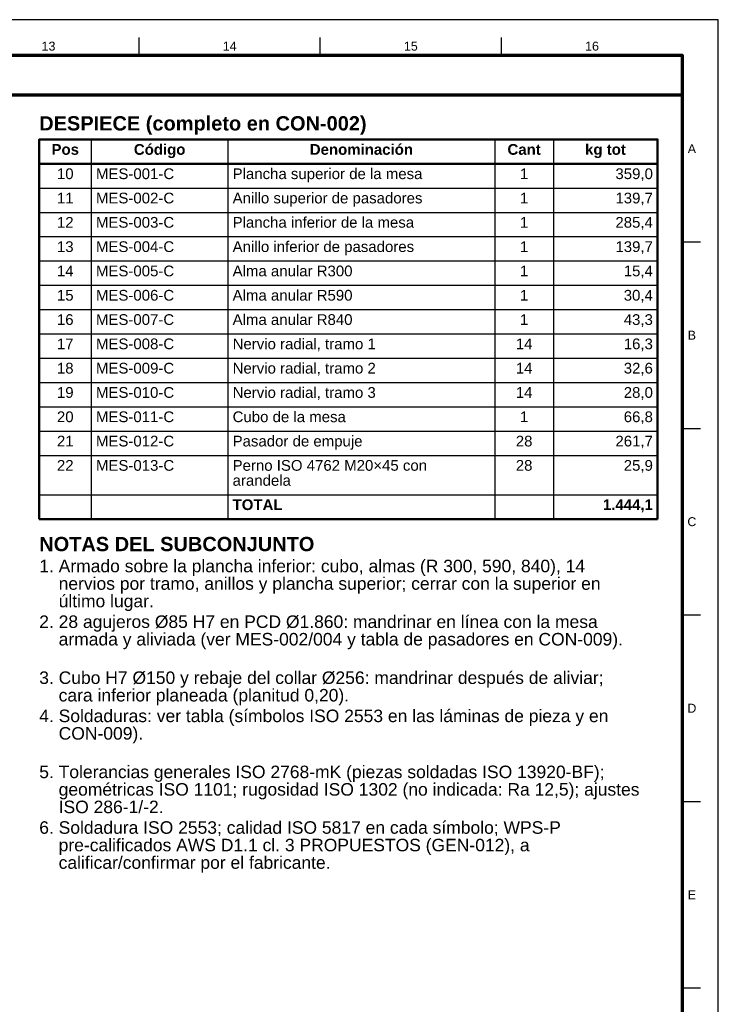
# Model space of a CAD drawing. Header units: millimetres. Extents: x 0 to 841, y 0 to 594.
# Tile 226 of 226: x 646 to 841, y 319 to 594. Entities that reach past the tile are written whole.
import ezdxf
from ezdxf.enums import TextEntityAlignment as Align

# ---------------------------------------------------------------- set-up
doc = ezdxf.new("R2010")
doc.units = ezdxf.units.MM
for name, color, linetype, lineweight in [('FINA', 7, 'CONTINUOUS', 25), ('MARCO', 7, 'CONTINUOUS', 70), ('TXT', 7, 'CONTINUOUS', 25), ('VIS', 7, 'CONTINUOUS', 50)]:
    doc.layers.add(name, color=color, linetype=linetype, lineweight=lineweight)
doc.styles.add('STD', font='LiberationSans-Regular.ttf')
doc.styles.add('STDB', font='LiberationSans-Bold.ttf')

msp = doc.modelspace()

# ---------------------------------------------------------------- linework, layer by layer
at = {"layer": 'FINA'}
for p, q in [((678.94, 584), (678.94, 589)), ((729.62, 584), (729.62, 589)), ((780.31, 584), (780.31, 589)), ((665.57, 560.5), (665.57, 454.3)), ((703.81, 560.5), (703.81, 454.3)), ((778.47, 560.5), (778.47, 454.3)), ((794.86, 560.5), (794.86, 454.3)), ((651, 553.7), (824, 553.7)), ((651, 546.9), (824, 546.9)), ((651, 540.1), (824, 540.1)), ((651, 533.3), (824, 533.3)), ((831, 531.82), (836, 531.82)), ((651, 526.5), (824, 526.5)), ((651, 519.7), (824, 519.7)), ((651, 512.9), (824, 512.9)), ((651, 506.1), (824, 506.1)), ((651, 499.3), (824, 499.3)), ((651, 492.5), (824, 492.5)), ((651, 485.7), (824, 485.7)), ((831, 479.64), (836, 479.64)), ((651, 478.9), (824, 478.9)), ((651, 472.1), (824, 472.1)), ((651, 461.1), (824, 461.1)), ((831, 427.45), (836, 427.45)), ((831, 375.27), (836, 375.27)), ((831, 323.09), (836, 323.09))]:
    msp.add_line(p, q, dxfattribs=at)
msp.add_lwpolyline([(0, 0), (841, 0), (841, 594), (0, 594)], close=True, dxfattribs=at)
at = {"layer": 'MARCO'}
for points in [[(20, 10), (831, 10), (831, 584), (20, 584)], [(20, 573), (831, 573), (831, 584), (20, 584)]]:
    msp.add_lwpolyline(points, close=True, dxfattribs=at)
at = {"layer": 'VIS'}
for p, q in [((651, 560.5), (651, 454.3)), ((824, 560.5), (824, 454.3)), ((651, 454.3), (824, 454.3))]:
    msp.add_line(p, q, dxfattribs=at)
msp.add_lwpolyline([(651, 553.7), (824, 553.7), (824, 560.5), (651, 560.5)], close=True, dxfattribs=at)

# ---------------------------------------------------------------- texts
at = {"layer": 'TXT'}
for s, height, style, p in [('13', 2.5, 'STD', (653.59, 586.6)), ('14', 2.5, 'STD', (704.28, 586.6)), ('15', 2.5, 'STD', (754.97, 586.6)), ('16', 2.5, 'STD', (805.66, 586.6)), ('Código', 3, 'STDB', (684.69, 557.7)), ('Denominación', 3, 'STDB', (741.14, 557.7)), ('Cant', 3, 'STDB', (786.67, 557.7)), ('kg tot', 3, 'STDB', (809.43, 557.7)), ('Pos', 3, 'STDB', (658.28, 557.7)), ('A', 2.5, 'STD', (833.6, 557.91)), ('10', 3, 'STD', (658.28, 550.9)), ('1', 3, 'STD', (786.67, 550.9)), ('11', 3, 'STD', (658.28, 544.1)), ('1', 3, 'STD', (786.67, 544.1)), ('12', 3, 'STD', (658.28, 537.3)), ('1', 3, 'STD', (786.67, 537.3)), ('13', 3, 'STD', (658.28, 530.5)), ('1', 3, 'STD', (786.67, 530.5)), ('14', 3, 'STD', (658.28, 523.7)), ('1', 3, 'STD', (786.67, 523.7)), ('15', 3, 'STD', (658.28, 516.9)), ('1', 3, 'STD', (786.67, 516.9)), ('16', 3, 'STD', (658.28, 510.1)), ('1', 3, 'STD', (786.67, 510.1)), ('B', 2.5, 'STD', (833.6, 505.73)), ('17', 3, 'STD', (658.28, 503.3)), ('14', 3, 'STD', (786.67, 503.3)), ('18', 3, 'STD', (658.28, 496.5)), ('14', 3, 'STD', (786.67, 496.5)), ('19', 3, 'STD', (658.28, 489.7)), ('14', 3, 'STD', (786.67, 489.7)), ('20', 3, 'STD', (658.28, 482.9)), ('1', 3, 'STD', (786.67, 482.9)), ('21', 3, 'STD', (658.28, 476.1)), ('28', 3, 'STD', (786.67, 476.1)), ('22', 3, 'STD', (658.28, 469.3)), ('28', 3, 'STD', (786.67, 469.3)), ('C', 2.5, 'STD', (833.6, 453.55)), ('D', 2.5, 'STD', (833.6, 401.36)), ('E', 2.5, 'STD', (833.6, 349.18))]:
    msp.add_text(s, height=height, dxfattribs=dict(at, style=style)).set_placement(p, align=Align.MIDDLE_CENTER)
for s, height, style, p in [('DESPIECE (completo en CON-002)', 4, 'STDB', (651, 567)), ('NOTAS DEL SUBCONJUNTO', 4, 'STDB', (651, 449.3)), ('1. Armado sobre la plancha inferior: cubo, almas (R 300, 590, 840), 14', 3.5, 'STD', (651, 442.9)), ('    nervios por tramo, anillos y plancha superior; cerrar con la superior en', 3.5, 'STD', (651, 438)), ('    último lugar.', 3.5, 'STD', (651, 433.1)), ('2. 28 agujeros Ø85 H7 en PCD Ø1.860: mandrinar en línea con la mesa', 3.5, 'STD', (651, 427.32)), ('    armada y aliviada (ver MES-002/004 y tabla de pasadores en CON-009).', 3.5, 'STD', (651, 422.42)), ('3. Cubo H7 Ø150 y rebaje del collar Ø256: mandrinar después de aliviar;', 3.5, 'STD', (651, 411.65)), ('    cara inferior planeada (planitud 0,20).', 3.5, 'STD', (651, 406.75)), ('4. Soldaduras: ver tabla (símbolos ISO 2553 en las láminas de pieza y en', 3.5, 'STD', (651, 400.97)), ('    CON-009).', 3.5, 'STD', (651, 396.07)), ('5. Tolerancias generales ISO 2768-mK (piezas soldadas ISO 13920-BF);', 3.5, 'STD', (651, 385.3)), ('    geométricas ISO 1101; rugosidad ISO 1302 (no indicada: Ra 12,5); ajustes', 3.5, 'STD', (651, 380.4)), ('    ISO 286-1/-2.', 3.5, 'STD', (651, 375.5)), ('6. Soldadura ISO 2553; calidad ISO 5817 en cada símbolo; WPS-P', 3.5, 'STD', (651, 369.73)), ('    pre-calificados AWS D1.1 cl. 3 PROPUESTOS (GEN-012), a', 3.5, 'STD', (651, 364.83)), ('    calificar/confirmar por el fabricante.', 3.5, 'STD', (651, 359.93))]:
    msp.add_text(s, height=height, dxfattribs=dict(at, style=style)).set_placement(p, align=Align.TOP_LEFT)
for s, style, p in [('MES-001-C', 'STD', (666.87, 550.9)), ('Plancha superior de la mesa', 'STD', (705.11, 550.9)), ('MES-002-C', 'STD', (666.87, 544.1)), ('Anillo superior de pasadores', 'STD', (705.11, 544.1)), ('MES-003-C', 'STD', (666.87, 537.3)), ('Plancha inferior de la mesa', 'STD', (705.11, 537.3)), ('MES-004-C', 'STD', (666.87, 530.5)), ('Anillo inferior de pasadores', 'STD', (705.11, 530.5)), ('MES-005-C', 'STD', (666.87, 523.7)), ('Alma anular R300', 'STD', (705.11, 523.7)), ('MES-006-C', 'STD', (666.87, 516.9)), ('Alma anular R590', 'STD', (705.11, 516.9)), ('MES-007-C', 'STD', (666.87, 510.1)), ('Alma anular R840', 'STD', (705.11, 510.1)), ('MES-008-C', 'STD', (666.87, 503.3)), ('Nervio radial, tramo 1', 'STD', (705.11, 503.3)), ('MES-009-C', 'STD', (666.87, 496.5)), ('Nervio radial, tramo 2', 'STD', (705.11, 496.5)), ('MES-010-C', 'STD', (666.87, 489.7)), ('Nervio radial, tramo 3', 'STD', (705.11, 489.7)), ('MES-011-C', 'STD', (666.87, 482.9)), ('Cubo de la mesa', 'STD', (705.11, 482.9)), ('MES-012-C', 'STD', (666.87, 476.1)), ('Pasador de empuje', 'STD', (705.11, 476.1)), ('MES-013-C', 'STD', (666.87, 469.3)), ('Perno ISO 4762 M20×45 con', 'STD', (705.11, 469.3)), ('arandela', 'STD', (705.11, 465.1)), ('TOTAL', 'STDB', (705.11, 458.3))]:
    msp.add_text(s, height=3, dxfattribs=dict(at, style=style)).set_placement(p, align=Align.MIDDLE_LEFT)
for s, style, p in [('359,0', 'STD', (822.7, 550.9)), ('139,7', 'STD', (822.7, 544.1)), ('285,4', 'STD', (822.7, 537.3)), ('139,7', 'STD', (822.7, 530.5)), ('15,4', 'STD', (822.7, 523.7)), ('30,4', 'STD', (822.7, 516.9)), ('43,3', 'STD', (822.7, 510.1)), ('16,3', 'STD', (822.7, 503.3)), ('32,6', 'STD', (822.7, 496.5)), ('28,0', 'STD', (822.7, 489.7)), ('66,8', 'STD', (822.7, 482.9)), ('261,7', 'STD', (822.7, 476.1)), ('25,9', 'STD', (822.7, 469.3)), ('1.444,1', 'STDB', (822.7, 458.3))]:
    msp.add_text(s, height=3, dxfattribs=dict(at, style=style)).set_placement(p, align=Align.MIDDLE_RIGHT)

doc.saveas('drawing.dxf')
